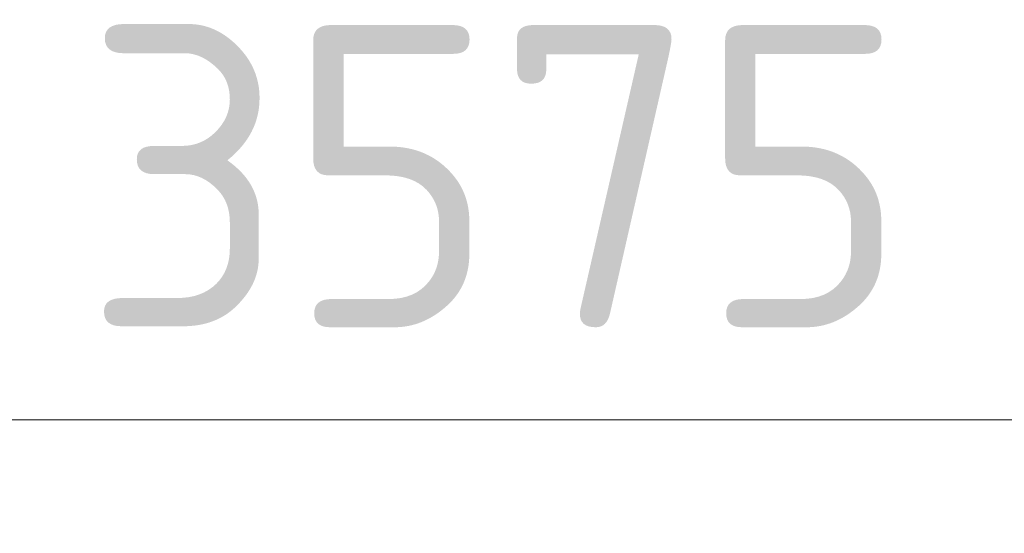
# Model space of a CAD drawing. Header units: millimetres. Extents: x 786 to 42540, y -7760 to 3796.
# Tile 137 of 256: x 37231 to 37882, y -6545 to -6205. Entities that reach past the tile are written whole.
import ezdxf

# ---------------------------------------------------------------- set-up
doc = ezdxf.new("R2010")
doc.units = ezdxf.units.MM
doc.layers.add('A-ANNO-DIMS', color=7, linetype='Continuous', lineweight=5)
doc.layers.add('A-ANNO-DIMS-100', color=7, linetype='Continuous', lineweight=5)
doc.styles.add('GOST Common_3', font='GOST_Common.ttf', dxfattribs={"height": 200})
doc.dimstyles.new('2_мм_4', dxfattribs={"dimscale": 304.8, "dimtxt": 201.142999, "dimasz": 0.492126, "dimexe": 0.328084, "dimexo": 0.492126, "dimgap": 0, "dimtad": 1, "dimdec": 0, "dimdsep": 46, "dimtxsty": 'GOST Common_3', "dimblk1": 'OBLIQUE', "dimblk2": 'OBLIQUE', "dimsah": 1, "dimcen": 0.09, "dimdle": 0.328084, "dimadec": 5, "dimazin": 2, "dimtfac": 1, "dimtdec": 4, "dimtix": 1, "dimtmove": 0, "dimatfit": 3, "dimfxl": 1, "dimtvp": 1, "dimtolj": 1, "dimtzin": 0, "dimarcsym": 2})

# ---------------------------------------------------------------- blocks, each defined once
blk = doc.blocks.new('DIMBLOCK50-Разрез по Рампе Р1_фрагмент пола')
at = {"layer": 'A-ANNO-DIMS-100', "transparency": 16777216}
for p, q in [((35765.27, -6513.73), (35765.27, -6369.8)), ((39340.27, -6513.73), (39340.27, -6369.8)), ((35765.27, -6469.8), (39340.27, -6469.8)), ((35765.27, -6469.8), (35765.27, -6513.73)), ((39340.27, -6469.8), (39340.27, -6513.73))]:
    blk.add_line(p, q, dxfattribs=at)
at = {"layer": 'A-ANNO-DIMS-100', "lineweight": 25, "transparency": 16777216}
for p, q in [((35765.27, -6469.8), (35840.27, -6394.8)), ((39340.27, -6469.8), (39415.27, -6394.8)), ((35765.27, -6469.8), (35690.27, -6544.8)), ((39340.27, -6469.8), (39265.27, -6544.8))]:
    blk.add_line(p, q, dxfattribs=at)
at = {"layer": 'A-ANNO-DIMS-100', "color": 0, "transparency": 16777216, "insert": (37273.22, -6208.43), "char_height": 200, "width": 670.9312, "attachment_point": 1, "line_spacing_factor": 1.022761, "style": 'GOST Common_3'}
blk.add_mtext('3575', dxfattribs=at)
blk = doc.blocks.new('_Oblique')
at = {"color": 0, "linetype": 'ByBlock', "lineweight": -2}
blk.add_line((-0.5, -0.5), (0.5, 0.5), dxfattribs=at)

msp = doc.modelspace()

# ---------------------------------------------------------------- dimensions: what is measured, and where the dimension line sits
at = {"layer": 'A-ANNO-DIMS'}
dim = msp.add_linear_dim(base=(39340.27, -6469.8), p1=(35765.27, -6363.73), p2=(39340.27, -6363.73), dimstyle='2_мм_4', override={"dimpost": '<>', "dimfxl": 3575}, dxfattribs=at)
dim.commit()
dim.dimension.update_dxf_attribs({"geometry": 'DIMBLOCK50-Разрез по Рампе Р1_фрагмент пола', "text_midpoint": (37552.77, -6369.8)})

doc.saveas('drawing.dxf')
